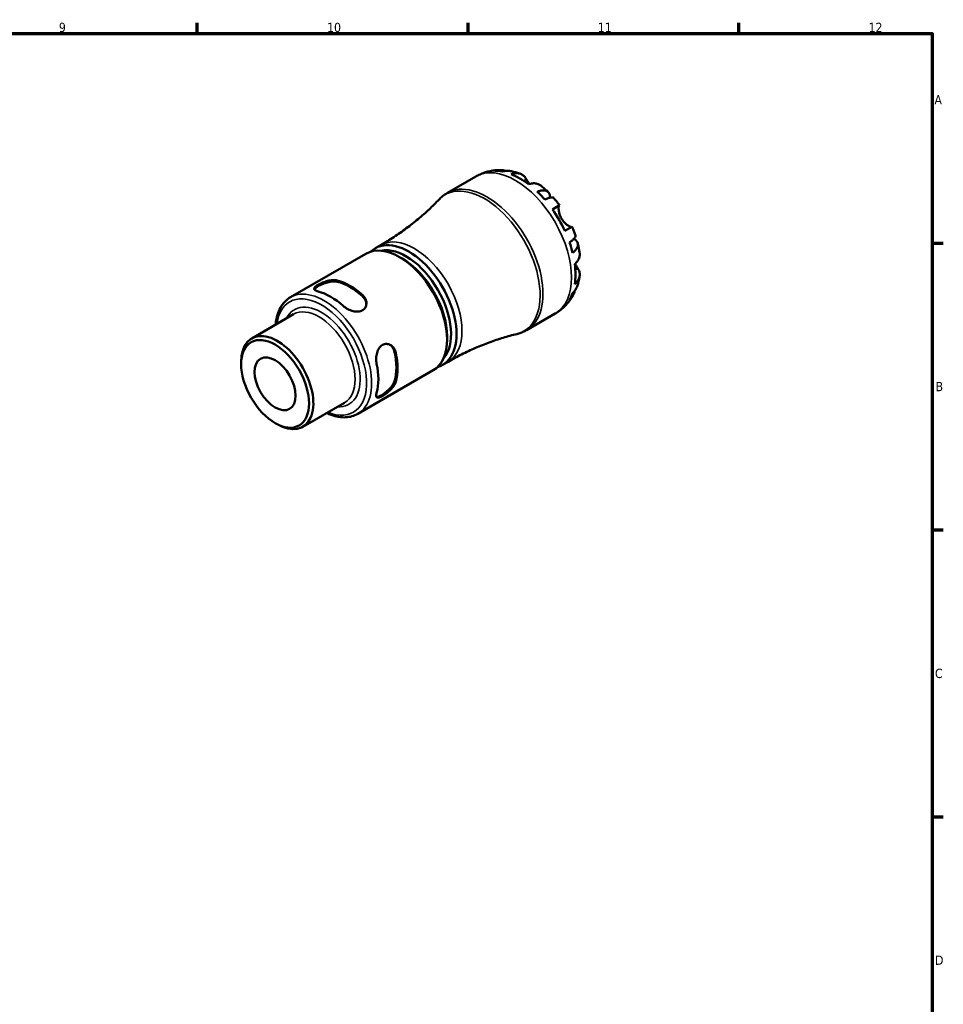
# Model space of a CAD drawing. Header units: millimetres. Extents: x -48 to 904, y -21 to 594.
# Tile 6 of 6: x 585 to 824, y 323 to 578. Entities that reach past the tile are written whole.
import ezdxf

# ---------------------------------------------------------------- set-up
doc = ezdxf.new("R2010")
doc.units = ezdxf.units.MM
for name, color, linetype, lineweight in [('Border (ANSI)', 7, 'Continuous', 70), ('Visible (ANSI)', 7, 'Continuous', 50), ('Visible Narrow (ANSI)', 7, 'Continuous', 35)]:
    doc.layers.add(name, color=color, linetype=linetype, lineweight=lineweight)
doc.styles.add('Note Text (ANSI)', font='tahoma.ttf')

# ---------------------------------------------------------------- blocks, each defined once
blk = doc.blocks.new('Borders Default Border')
at = {"layer": 'Border (ANSI)'}
for p, q in [((630.75, 574), (630.75, 576.8)), ((700.83, 574), (700.83, 576.8)), ((770.92, 574), (770.92, 576.8)), ((821, 519.75), (823.8, 519.75)), ((821, 445.5), (823.8, 445.5)), ((821, 371.25), (823.8, 371.25))]:
    blk.add_line(p, q, dxfattribs=at)
at = {"layer": 'Border (ANSI)', "flags": 128}
blk.add_lwpolyline([(20, 20), (20, 574), (821, 574), (821, 20), (20, 20)], dxfattribs=at)
at = {"layer": 'Border (ANSI)', "color": 5, "true_color": 0x0000ff, "char_height": 2.4, "attachment_point": 7, "style": 'Note Text (ANSI)'}
for s, insert in [('9', (594.92, 574.35)), ('10', (664.35, 574.35)), ('11', (734.43, 574.4)), ('12', (804.52, 574.4)), ('A', (821.58, 555.68)), ('B', (821.87, 481.43)), ('C', (821.71, 407.13)), ('D', (821.72, 332.93))]:
    blk.add_mtext(s, dxfattribs=dict(at, insert=insert))

msp = doc.modelspace()

# ---------------------------------------------------------------- linework, layer by layer
at = {"layer": 'Visible (ANSI)'}
for p, q in [((695.497, 532.751), (702.866, 537.005)), ((722.69, 528.474), (724.543, 529.545)), ((727.743, 524.002), (725.89, 522.932)), ((676.826, 518.421), (678.24, 519.237)), ((654.853, 505.734), (674.394, 517.016)), ((683.813, 515.745), (683.106, 516.153)), ((644.841, 495.099), (655.647, 501.338)), ((715.997, 497.244), (723.366, 501.498)), ((695.427, 495.629), (695.427, 494.812)), ((642.103, 488.399), (642.103, 489.047)), ((672.278, 475.553), (691.819, 486.835)), ((694.251, 488.24), (695.665, 489.056)), ((658.061, 472.201), (668.867, 478.439)), ((650.89, 473.179), (651.451, 472.855))]:
    msp.add_line(p, q, dxfattribs=at)
for centre, major_axis, start_param, end_param in [((714.247, 519.905), (-10.169, 17.614), 6.1251907, 6.1383418), ((714.247, 519.905), (-10.169, 17.614), 5.8169243, 5.9640481), ((714.247, 519.905), (-10.169, 17.614), 5.3397925, 5.6557817), ((714.247, 519.905), (-10.169, 17.614), 5.0315262, 5.17865), ((714.247, 519.905), (-10.169, 17.614), 4.5543944, 4.8703836), ((685.539, 503.33), (8.712, -15.09), 6.1431327, 9.5648306), ((683.106, 501.926), (-8.712, 15.09), 3.1415927, 6.2831853), ((684.831, 502.922), (-8.212, 14.224), 3.3363986, 6.0883794), ((714.247, 519.905), (-10.169, 17.614), 4.246128, 4.3932518), ((683.813, 502.334), (-8.212, 14.224), 3.9269908, 5.4977871), ((714.247, 519.905), (-10.169, 17.614), 3.7689962, 4.0849854), ((670.247, 494.502), (8.712, -15.09), 2.0890394, 2.6233496), ((670.247, 494.502), (8.512, -14.744), 2.0826032, 2.6297858), ((665.298, 491.644), (-8.712, 15.09), 5.2306321, 5.7649422), ((714.247, 519.905), (10.169, -17.614), 0.3191372, 0.466261), ((714.247, 519.905), (10.169, -17.614), 0.1448435, 0.1579946), ((651.451, 483.65), (6.61, -11.449), 5.4977871, 10.2101761), ((670.247, 494.502), (8.512, -14.744), 0.5118069, 1.0589895), ((670.247, 494.502), (8.712, -15.09), 0.5182431, 1.0525533), ((665.298, 491.644), (-8.712, 15.09), 3.6598357, 4.1941459)]:
    msp.add_ellipse(centre, major_axis=major_axis, ratio=0.5773503, start_param=start_param, end_param=end_param, dxfattribs=at)
for major_axis in [(-6.214, 10.762), (-3.75, 6.495)]:
    msp.add_ellipse((650.89, 483.326), major_axis=major_axis, ratio=0.5773503, dxfattribs=at)
for points, knots in [([(702.866, 537.005), (703.042, 537.107), (703.221, 537.204), (703.583, 537.39), (703.766, 537.478), (704.136, 537.645), (704.322, 537.723), (704.698, 537.871), (704.888, 537.94), (705.269, 538.068), (705.46, 538.127), (705.652, 538.182)], [5.49778714, 5.49778714, 5.49778714, 5.49778714, 5.52675584, 5.52675584, 5.55572454, 5.55572454, 5.58469324, 5.58469324, 5.61366194, 5.61366194, 5.64263064, 5.64263064, 5.64263064, 5.64263064]), ([(705.919, 538.254), (706.135, 538.31), (706.352, 538.36), (706.785, 538.448), (707.002, 538.487), (707.435, 538.551), (707.651, 538.578), (708.082, 538.621), (708.296, 538.636), (708.723, 538.657), (708.936, 538.662), (709.147, 538.663)], [5.65601623, 5.65601623, 5.65601623, 5.65601623, 5.68855352, 5.68855352, 5.72109082, 5.72109082, 5.75362812, 5.75362812, 5.78616542, 5.78616542, 5.81870272, 5.81870272, 5.81870272, 5.81870272]), ([(707.782, 538.471), (708.182, 538.585), (708.594, 538.646), (709.364, 538.674), (709.793, 538.64), (710.344, 538.523), (710.471, 538.491), (710.597, 538.454)], [0.15177306, 0.15177306, 0.15177306, 0.15177306, 0.29590525, 0.29590525, 0.44401998, 0.44401998, 0.48853904, 0.48853904, 0.48853904, 0.48853904]), ([(711.813, 538.408), (711.488, 538.469), (711.156, 538.489), (710.499, 538.457), (710.116, 538.394), (709.735, 538.278)], [4.33450027, 4.33450027, 4.33450027, 4.33450027, 4.46383734, 4.46383734, 4.60796954, 4.60796954, 4.60796954, 4.60796954]), ([(711.813, 538.408), (711.995, 538.373), (712.176, 538.335), (712.534, 538.253), (712.711, 538.209), (713.063, 538.115), (713.237, 538.065), (713.582, 537.96), (713.752, 537.905), (714.091, 537.79), (714.258, 537.729), (714.425, 537.667)], [5.96036283, 5.96036283, 5.96036283, 5.96036283, 5.99054059, 5.99054059, 6.02071835, 6.02071835, 6.05089612, 6.05089612, 6.08107388, 6.08107388, 6.11125164, 6.11125164, 6.11125164, 6.11125164]), ([(711.984, 537.611), (712.344, 537.732), (712.694, 537.806), (713.327, 537.867), (713.666, 537.856), (714.298, 537.73), (714.591, 537.614), (715.086, 537.324), (715.333, 537.122), (715.691, 536.702), (715.822, 536.511), (715.932, 536.31)], [0.1517835, 0.1517835, 0.1517835, 0.1517835, 0.29453183, 0.29453183, 0.44272575, 0.44272575, 0.59091966, 0.59091966, 0.74090906, 0.74090906, 0.84386421, 0.84386421, 0.84386421, 0.84386421]), ([(715.932, 536.31), (715.943, 536.289), (715.955, 536.268), (716.03, 536.131), (716.101, 536.005), (716.243, 535.757), (716.312, 535.638), (716.472, 535.37), (716.563, 535.22), (716.663, 535.06), (716.667, 535.055), (716.67, 535.049)], [-0.51941856, -0.51941856, -0.51941856, -0.51941856, -0.50814121, -0.50814121, -0.44746114, -0.44746114, -0.39689748, -0.39689748, -0.33842903, -0.33842903, -0.33645172, -0.33645172, -0.33645172, -0.33645172]), ([(719.669, 534.647), (719.569, 534.726), (719.466, 534.797), (719.116, 535.002), (718.823, 535.117), (718.191, 535.244), (717.853, 535.255), (717.22, 535.194), (716.869, 535.12), (716.51, 534.998)], [4.22280924, 4.22280924, 4.22280924, 4.22280924, 4.28512034, 4.28512034, 4.43331426, 4.43331426, 4.58150818, 4.58150818, 4.72425651, 4.72425651, 4.72425651, 4.72425651]), ([(693.339, 531.054), (693.466, 531.186), (693.596, 531.315), (693.863, 531.565), (694.001, 531.687), (694.283, 531.922), (694.427, 532.036), (694.722, 532.255), (694.873, 532.36), (695.181, 532.562), (695.337, 532.659), (695.497, 532.751)], [5.33118121, 5.33118121, 5.33118121, 5.33118121, 5.36450239, 5.36450239, 5.39782358, 5.39782358, 5.43114477, 5.43114477, 5.46446596, 5.46446596, 5.49778714, 5.49778714, 5.49778714, 5.49778714]), ([(718.759, 533.068), (719.104, 533.205), (719.43, 533.301), (720, 533.411), (720.295, 533.434), (720.821, 533.387), (721.054, 533.318), (721.424, 533.122), (721.596, 532.976), (721.86, 532.603), (721.953, 532.375), (722.045, 531.961), (722.067, 531.755), (722.068, 531.53)], [0.15177306, 0.15177306, 0.15177306, 0.15177306, 0.29590525, 0.29590525, 0.44401998, 0.44401998, 0.5921347, 0.5921347, 0.74055955, 0.74055955, 0.88898439, 0.88898439, 0.99923478, 0.99923478, 0.99923478, 0.99923478]), ([(719.67, 534.647), (719.801, 534.543), (719.932, 534.438), (720.191, 534.224), (720.319, 534.116), (720.573, 533.897), (720.699, 533.787), (720.949, 533.562), (721.073, 533.449), (721.318, 533.22), (721.439, 533.104), (721.56, 532.987)], [0.18165919, 0.18165919, 0.18165919, 0.18165919, 0.21134692, 0.21134692, 0.24103466, 0.24103466, 0.2707224, 0.2707224, 0.30041013, 0.30041013, 0.33009787, 0.33009787, 0.33009787, 0.33009787]), ([(693.339, 531.054), (692.514, 530.192), (691.647, 529.334), (689.835, 527.64), (688.89, 526.804), (686.927, 525.166), (685.91, 524.364), (683.813, 522.807), (682.733, 522.052), (680.522, 520.599), (679.391, 519.901), (678.24, 519.237)], [5.33118121, 5.33118121, 5.33118121, 5.33118121, 5.36450239, 5.36450239, 5.39782358, 5.39782358, 5.43114477, 5.43114477, 5.46446596, 5.46446596, 5.49778714, 5.49778714, 5.49778714, 5.49778714]), ([(723.014, 531.452), (722.961, 531.513), (722.885, 531.554), (722.673, 531.608), (722.504, 531.611), (722.086, 531.543), (721.838, 531.472), (721.335, 531.29), (721.037, 531.163), (720.712, 531.006)], [4.05772944, 4.05772944, 4.05772944, 4.05772944, 4.16760789, 4.16760789, 4.31572262, 4.31572262, 4.46383734, 4.46383734, 4.60796954, 4.60796954, 4.60796954, 4.60796954]), ([(723.015, 531.452), (723.122, 531.329), (723.228, 531.206), (723.438, 530.957), (723.542, 530.832), (723.748, 530.58), (723.85, 530.452), (724.052, 530.196), (724.152, 530.067), (724.349, 529.807), (724.447, 529.676), (724.543, 529.545)], [0.45459303, 0.45459303, 0.45459303, 0.45459303, 0.4832676, 0.4832676, 0.51194216, 0.51194216, 0.54061673, 0.54061673, 0.56929129, 0.56929129, 0.59796586, 0.59796586, 0.59796586, 0.59796586]), ([(724.445, 529.488), (724.422, 529.475), (724.401, 529.452), (724.355, 529.371), (724.332, 529.304), (724.297, 529.127), (724.285, 529.021), (724.274, 528.724), (724.281, 528.521), (724.342, 527.979), (724.412, 527.626), (724.645, 526.879), (724.811, 526.492), (725.023, 526.126)], [-0.51605321, -0.51605321, -0.51605321, -0.51605321, -0.46927389, -0.46927389, -0.40272959, -0.40272959, -0.33754407, -0.33754407, -0.24860938, -0.24860938, -0.12674173, -0.12674173, 0, 0, 0, 0]), ([(725.023, 526.126), (725.127, 525.946), (725.241, 525.771), (725.494, 525.428), (725.633, 525.262), (725.996, 524.872), (726.223, 524.668), (726.643, 524.342), (726.833, 524.218), (727.117, 524.061), (727.221, 524.013), (727.398, 523.948), (727.471, 523.93), (727.579, 523.923), (727.617, 523.929), (727.645, 523.945)], [0, 0, 0, 0, 0.0626039, 0.0626039, 0.12946018, 0.12946018, 0.23227607, 0.23227607, 0.32766079, 0.32766079, 0.39439512, 0.39439512, 0.45981717, 0.45981717, 0.51643089, 0.51643089, 0.51643089, 0.51643089]), ([(727.743, 524.002), (727.809, 523.853), (727.874, 523.703), (728, 523.402), (728.062, 523.251), (728.183, 522.948), (728.242, 522.796), (728.358, 522.491), (728.414, 522.339), (728.525, 522.032), (728.578, 521.879), (728.631, 521.725)], [0.97283047, 0.97283047, 0.97283047, 0.97283047, 1.00150504, 1.00150504, 1.0301796, 1.0301796, 1.05885417, 1.05885417, 1.08752873, 1.08752873, 1.1162033, 1.1162033, 1.1162033, 1.1162033]), ([(727.093, 519.954), (727.392, 520.157), (727.65, 520.351), (728.059, 520.695), (728.245, 520.875), (728.513, 521.203), (728.595, 521.351), (728.654, 521.561), (728.656, 521.647), (728.63, 521.725)], [0.15177306, 0.15177306, 0.15177306, 0.15177306, 0.29590525, 0.29590525, 0.44401998, 0.44401998, 0.5921347, 0.5921347, 0.70201315, 0.70201315, 0.70201315, 0.70201315]), ([(728.225, 520.866), (728.42, 520.752), (728.586, 520.63), (728.899, 520.343), (729.05, 520.149), (729.241, 519.733), (729.281, 519.512), (729.266, 519.093), (729.21, 518.858), (728.987, 518.378), (728.82, 518.134), (728.44, 517.696), (728.193, 517.461), (727.902, 517.231)], [3.76050782, 3.76050782, 3.76050782, 3.76050782, 3.8707582, 3.8707582, 4.01918305, 4.01918305, 4.16760789, 4.16760789, 4.31572262, 4.31572262, 4.46383734, 4.46383734, 4.60796954, 4.60796954, 4.60796954, 4.60796954]), ([(729.232, 519.697), (729.274, 519.534), (729.313, 519.371), (729.389, 519.044), (729.426, 518.88), (729.495, 518.552), (729.528, 518.388), (729.59, 518.058), (729.62, 517.893), (729.675, 517.562), (729.701, 517.396), (729.726, 517.23)], [1.24069846, 1.24069846, 1.24069846, 1.24069846, 1.27038619, 1.27038619, 1.30007393, 1.30007393, 1.32976167, 1.32976167, 1.3594494, 1.3594494, 1.38913714, 1.38913714, 1.38913714, 1.38913714]), ([(728.449, 514.318), (728.734, 514.568), (728.974, 514.835), (729.343, 515.353), (729.503, 515.652), (729.709, 516.262), (729.756, 516.574), (729.753, 516.979), (729.744, 517.103), (729.725, 517.23)], [0.1517835, 0.1517835, 0.1517835, 0.1517835, 0.29453183, 0.29453183, 0.44272575, 0.44272575, 0.59091966, 0.59091966, 0.65323077, 0.65323077, 0.65323077, 0.65323077]), ([(729.296, 513.162), (729.415, 512.966), (729.516, 512.757), (729.7, 512.237), (729.752, 511.922), (729.756, 511.348), (729.709, 511.037), (729.503, 510.426), (729.343, 510.127), (728.974, 509.61), (728.734, 509.343), (728.449, 509.093)], [4.03217579, 4.03217579, 4.03217579, 4.03217579, 4.13513094, 4.13513094, 4.28512034, 4.28512034, 4.43331426, 4.43331426, 4.58150818, 4.58150818, 4.72425651, 4.72425651, 4.72425651, 4.72425651]), ([(728.574, 514.431), (728.656, 514.276), (728.737, 514.127), (728.91, 513.818), (728.999, 513.662), (729.159, 513.389), (729.23, 513.27), (729.296, 513.162)], [-1.87571214, -1.87571214, -1.87571214, -1.87571214, -1.81973063, -1.81973063, -1.75376732, -1.75376732, -1.69399568, -1.69399568, -1.69399568, -1.69399568]), ([(662.045, 507.245), (661.725, 507.328), (661.454, 507.437), (661.098, 507.683), (661.014, 507.823), (661.026, 508.104), (661.112, 508.263), (661.466, 508.608), (661.733, 508.796), (662.357, 509.157), (662.75, 509.35), (663.597, 509.697), (664.053, 509.851), (664.922, 510.079), (665.396, 510.165), (666.273, 510.219), (666.675, 510.186), (666.995, 510.102)], [0.5322817, 0.5322817, 0.5322817, 0.5322817, 0.6729355, 0.6729355, 0.8135894, 0.8135894, 0.9461052, 0.9461052, 1.078621, 1.078621, 1.2111368, 1.2111368, 1.3436526, 1.3436526, 1.4843064, 1.4843064, 1.6249602, 1.6249602, 1.6249602, 1.6249602]), ([(661.066, 507.779), (661.109, 507.869), (661.183, 507.966), (661.466, 508.24), (661.732, 508.426), (662.357, 508.787), (662.75, 508.981), (663.597, 509.333), (664.051, 509.489), (664.92, 509.723), (665.395, 509.813), (666.272, 509.874), (666.674, 509.845), (666.995, 509.764)], [0.86751929, 0.86751929, 0.86751929, 0.86751929, 0.94733653, 0.94733653, 1.0799017, 1.0799017, 1.21246688, 1.21246688, 1.34503205, 1.34503205, 1.48615524, 1.48615524, 1.62727844, 1.62727844, 1.62727844, 1.62727844]), ([(729.718, 511.178), (729.689, 511.003), (729.657, 510.828), (729.588, 510.477), (729.55, 510.301), (729.469, 509.95), (729.425, 509.775), (729.33, 509.423), (729.28, 509.248), (729.172, 508.897), (729.115, 508.721), (729.054, 508.546)], [1.74272999, 1.74272999, 1.74272999, 1.74272999, 1.77290775, 1.77290775, 1.80308552, 1.80308552, 1.83326328, 1.83326328, 1.86344104, 1.86344104, 1.89361881, 1.89361881, 1.89361881, 1.89361881]), ([(728.486, 507.469), (728.455, 507.342), (728.419, 507.216), (728.245, 506.68), (728.059, 506.292), (727.65, 505.639), (727.392, 505.313), (727.093, 505.023)], [4.27120356, 4.27120356, 4.27120356, 4.27120356, 4.31572262, 4.31572262, 4.46383734, 4.46383734, 4.60796954, 4.60796954, 4.60796954, 4.60796954]), ([(727.902, 506.811), (728.193, 507.084), (728.44, 507.383), (728.796, 507.936), (728.945, 508.234), (729.054, 508.546)], [0.15177306, 0.15177306, 0.15177306, 0.15177306, 0.29590525, 0.29590525, 0.42524232, 0.42524232, 0.42524232, 0.42524232]), ([(651.026, 498.67), (651.07, 499.193), (651.141, 499.701), (651.523, 501.578), (652.032, 502.818), (653.335, 504.618), (654.041, 505.266), (654.853, 505.734)], [4.80465093, 4.80465093, 4.80465093, 4.80465093, 4.91948929, 4.91948929, 5.24520362, 5.24520362, 5.49778714, 5.49778714, 5.49778714, 5.49778714]), ([(673.5, 506.347), (673.82, 506.061), (674.091, 505.705), (674.446, 504.94), (674.531, 504.531), (674.519, 503.808), (674.433, 503.442), (674.079, 502.809), (673.812, 502.543), (673.5, 502.363), (673.188, 502.183), (672.795, 502.067), (671.948, 502.007), (671.492, 502.061), (670.623, 502.275), (670.149, 502.458), (669.272, 502.922), (668.87, 503.203), (668.55, 503.489)], [-0.5463393, -0.5463393, -0.5463393, -0.5463393, -0.4056854, -0.4056854, -0.2650316, -0.2650316, -0.1325158, -0.1325158, 0, 0, 0, 0.1325158, 0.1325158, 0.2650316, 0.2650316, 0.4056854, 0.4056854, 0.5463393, 0.5463393, 0.5463393, 0.5463393]), ([(673.5, 506.008), (673.82, 505.719), (674.092, 505.359), (674.413, 504.661), (674.495, 504.332), (674.518, 504.02)], [-0.54737674, -0.54737674, -0.54737674, -0.54737674, -0.40625354, -0.40625354, -0.29233827, -0.29233827, -0.29233827, -0.29233827]), ([(727.941, 506.109), (727.836, 505.926), (727.725, 505.745), (727.493, 505.386), (727.373, 505.208), (727.12, 504.856), (726.989, 504.682), (726.717, 504.34), (726.575, 504.171), (726.282, 503.84), (726.13, 503.677), (725.973, 503.518)], [2.03527892, 2.03527892, 2.03527892, 2.03527892, 2.06781622, 2.06781622, 2.10035351, 2.10035351, 2.13289081, 2.13289081, 2.16542811, 2.16542811, 2.19796541, 2.19796541, 2.19796541, 2.19796541]), ([(725.778, 503.323), (725.634, 503.184), (725.487, 503.048), (725.186, 502.782), (725.032, 502.653), (724.716, 502.401), (724.554, 502.278), (724.225, 502.042), (724.057, 501.927), (723.716, 501.706), (723.542, 501.6), (723.366, 501.498)], [2.21135099, 2.21135099, 2.21135099, 2.21135099, 2.24031969, 2.24031969, 2.26928839, 2.26928839, 2.29825709, 2.29825709, 2.32722579, 2.32722579, 2.35619449, 2.35619449, 2.35619449, 2.35619449]), ([(715.997, 497.244), (715.837, 497.152), (715.675, 497.064), (715.347, 496.899), (715.18, 496.821), (714.842, 496.675), (714.672, 496.607), (714.327, 496.481), (714.153, 496.422), (713.803, 496.316), (713.626, 496.267), (713.449, 496.224)], [2.35619449, 2.35619449, 2.35619449, 2.35619449, 2.38951568, 2.38951568, 2.42283686, 2.42283686, 2.45615805, 2.45615805, 2.48947924, 2.48947924, 2.52280043, 2.52280043, 2.52280043, 2.52280043]), ([(695.665, 489.056), (696.816, 489.72), (697.986, 490.351), (700.349, 491.54), (701.543, 492.098), (703.94, 493.135), (705.143, 493.615), (707.543, 494.496), (708.74, 494.896), (711.113, 495.618), (712.289, 495.94), (713.449, 496.224)], [2.35619449, 2.35619449, 2.35619449, 2.35619449, 2.38951568, 2.38951568, 2.42283686, 2.42283686, 2.45615805, 2.45615805, 2.48947924, 2.48947924, 2.52280043, 2.52280043, 2.52280043, 2.52280043]), ([(677.182, 488.539), (677.094, 488.958), (677.052, 489.447), (677.089, 490.438), (677.167, 490.94), (677.416, 491.8), (677.597, 492.222), (678.073, 492.926), (678.369, 493.208), (678.994, 493.568), (679.357, 493.667), (680.082, 493.656), (680.443, 493.548), (681.075, 493.196), (681.386, 492.919), (681.871, 492.229), (682.044, 491.816), (682.132, 491.396)], [0.5322817, 0.5322817, 0.5322817, 0.5322817, 0.6729355, 0.6729355, 0.8135894, 0.8135894, 0.9461052, 0.9461052, 1.078621, 1.078621, 1.2111368, 1.2111368, 1.3436526, 1.3436526, 1.4843064, 1.4843064, 1.6249602, 1.6249602, 1.6249602, 1.6249602]), ([(680.626, 493.442), (680.885, 493.265), (681.128, 493.03), (681.572, 492.403), (681.748, 491.987), (681.838, 491.566)], [1.37223997, 1.37223997, 1.37223997, 1.37223997, 1.48615524, 1.48615524, 1.62727844, 1.62727844, 1.62727844, 1.62727844]), ([(682.132, 483.885), (682.044, 483.566), (681.871, 483.201), (681.386, 482.469), (681.075, 482.101), (680.443, 481.462), (680.082, 481.145), (679.357, 480.585), (678.994, 480.341), (678.682, 480.161), (678.369, 479.981), (678.073, 479.843), (677.597, 479.71), (677.416, 479.715), (677.167, 479.845), (677.089, 479.988), (677.052, 480.419), (677.094, 480.708), (677.182, 481.027)], [-0.5463393, -0.5463393, -0.5463393, -0.5463393, -0.4056854, -0.4056854, -0.2650316, -0.2650316, -0.1325158, -0.1325158, 0, 0, 0, 0.1325158, 0.1325158, 0.2650316, 0.2650316, 0.4056854, 0.4056854, 0.5463393, 0.5463393, 0.5463393, 0.5463393]), ([(681.838, 484.054), (681.748, 483.736), (681.572, 483.373), (681.081, 482.644), (680.766, 482.277), (680.129, 481.642), (679.766, 481.327), (679.038, 480.769), (678.674, 480.526), (678.361, 480.346), (678.049, 480.166), (677.754, 480.028), (677.376, 479.92), (677.255, 479.904), (677.155, 479.912)], [-0.54737674, -0.54737674, -0.54737674, -0.54737674, -0.40625354, -0.40625354, -0.26513035, -0.26513035, -0.13256517, -0.13256517, 0, 0, 0, 0.13256517, 0.13256517, 0.21238241, 0.21238241, 0.21238241, 0.21238241]), ([(672.278, 475.553), (671.346, 475.015), (670.279, 474.717), (667.961, 474.61), (666.703, 474.825), (665.039, 475.42), (664.643, 475.585), (664.246, 475.771)], [2.35619449, 2.35619449, 2.35619449, 2.35619449, 2.64629519, 2.64629519, 2.95356152, 2.95356152, 3.04933071, 3.04933071, 3.04933071, 3.04933071])]:
    msp.add_open_spline(points, degree=3, knots=knots, dxfattribs=at)
for points in [[(705.919, 538.254), (705.881, 538.244), (705.842, 538.234), (705.805, 538.223)], [(725.89, 503.435), (725.918, 503.462), (725.946, 503.49), (725.973, 503.518)]]:
    msp.add_open_spline(points, degree=3, dxfattribs=at)
at = {"layer": 'Visible Narrow (ANSI)'}
for p, q in [((715.932, 536.31), (715.23, 535.905)), ((729.296, 513.162), (728.595, 512.757)), ((666.995, 509.764), (666.995, 510.102)), ((673.5, 506.347), (673.5, 506.008)), ((681.838, 491.566), (682.132, 491.396)), ((682.132, 483.885), (681.838, 484.054))]:
    msp.add_line(p, q, dxfattribs=at)
for centre, major_axis, start_param, end_param in [((713.116, 519.252), (-10.25, 17.754), 3.1415927, 6.2831853), ((705.747, 514.997), (10.25, -17.754), 0, 3.1415927), ((705.085, 514.615), (-10.196, 17.66), 2.9749867, 6.4497912), ((686.953, 504.147), (-8.712, 15.09), 3.1415927, 6.2831853), ((663.565, 490.644), (8.712, -15.09), 0, 3.1415927), ((662.911, 490.266), (-8.25, 14.289), 2.5001651, 6.9246128), ((662.911, 490.266), (7.073, -12.25), 5.9195448, 9.7884184), ((662.257, 489.889), (-6.61, 11.449), 3.1415927, 6.2831853)]:
    msp.add_ellipse(centre, major_axis=major_axis, ratio=0.5773503, start_param=start_param, end_param=end_param, dxfattribs=at)

# ---------------------------------------------------------------- block references
msp.add_blockref('Borders Default Border', (0, 0))

doc.saveas('drawing.dxf')
